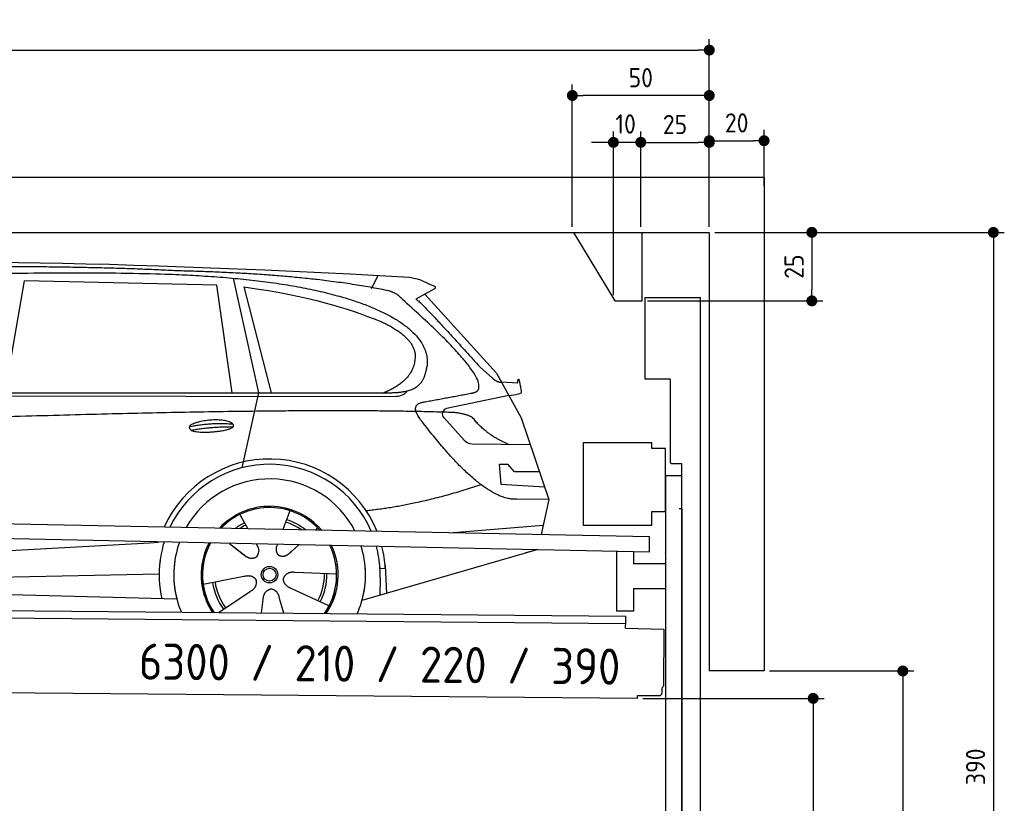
# Model space of a CAD drawing. Header units: millimetres. Extents: x -411 to 6777, y 0 to 6977.
# Tile 6 of 6: x 3183 to 6777, y 4117 to 6977. Entities that reach past the tile are written whole.
import ezdxf

# ---------------------------------------------------------------- set-up
doc = ezdxf.new("R2010")
doc.units = ezdxf.units.MM
doc.layers.add('4', color=3, linetype='Continuous')
for name, color, linetype, lineweight in [('car', 10, 'Continuous', 25), ('Freiraum', 7, 'Continuous', 25), ('Gebäude', 7, 'Continuous', 25), ('Logo', 7, 'Continuous', 25), ('Plattform', 7, 'Continuous', 25), ('Ständer vorne', 7, 'Continuous', 25), ('Tor', 200, 'Continuous', 25)]:
    doc.layers.add(name, color=color, linetype=linetype, lineweight=lineweight)
doc.styles.get("Standard").update_dxf_attribs({"font": 'ISOCP.SHX'})
doc.dimstyles.new('GEN-ISO', dxfattribs={"dimscale": 20, "dimtxt": 3.5, "dimasz": 2, "dimexe": 2, "dimexo": 1, "dimgap": 1.5, "dimtad": 1, "dimdec": 1, "dimlfac": 0.1, "dimdsep": 46, "dimtxsty": 'STANDARD', "dimblk": 'PUNKT', "dimcen": 2, "dimclrd": 256, "dimclre": 256, "dimclrt": 2, "dimadec": 0, "dimazin": 0, "dimtp": 0.1, "dimtm": 0.1, "dimtfac": 0.71, "dimtdec": 1, "dimtmove": 2, "dimatfit": 3, "dimldrblk": 'PUNKT', "dimfxl": 2, "dimtolj": 1, "dimarcsym": 0})

# ---------------------------------------------------------------- blocks, each defined once
blk = doc.blocks.new('PUNKT')
at = {"layer": '4', "color": 0, "linetype": 'ByBlock'}
blk.add_line((-0.5, 0), (-1, 0), dxfattribs=at)
at = {"layer": '4', "color": 0, "linetype": 'ByBlock', "const_width": 0.5}
blk.add_lwpolyline([(-0.25, 0, 1), (0.25, 0, 1)], format="xyb", close=True, dxfattribs=at)
blk = doc.blocks.new('*D67')
at = {"layer": '4', "lineweight": -2, "transparency": 16777216}
for p, q in [((5720, 6200.6), (6776.9, 6200.6)), ((6736.9, 6160.6), (6736.9, 2340)), ((6195.4, 2300), (6776.9, 2300))]:
    blk.add_line(p, q, dxfattribs=at)
at = {"layer": 'Defpoints', "color": 0, "transparency": 16777216}
for p in [(5700, 6200.6), (6175.4, 2300), (6736.9, 2300)]:
    blk.add_point(p, dxfattribs=at)
at = {"layer": '4', "lineweight": -2, "transparency": 16777216, "xscale": 40, "yscale": 40, "zscale": 40}
for p, rotation in [((6736.9, 6200.6), 90), ((6736.9, 2300), 270)]:
    blk.add_blockref('PUNKT', p, dxfattribs=dict(at, rotation=rotation))
at = {"layer": '4', "color": 2, "transparency": 16777216, "insert": (6671.9, 4250.3), "char_height": 70, "attachment_point": 5, "rotation": 90}
blk.add_mtext('390', dxfattribs=at)
blk = doc.blocks.new('*D69')
at = {"layer": '4', "lineweight": -2, "transparency": 16777216}
for p, q in [((5920, 4600), (6446.5, 4600)), ((6406.5, 4560), (6406.5, 2340)), ((6295.4, 2300), (6446.5, 2300))]:
    blk.add_line(p, q, dxfattribs=at)
at = {"layer": 'Defpoints', "color": 0, "transparency": 16777216}
for p in [(5900, 4600), (6275.4, 2300), (6406.5, 2300)]:
    blk.add_point(p, dxfattribs=at)
at = {"layer": '4', "lineweight": -2, "transparency": 16777216, "xscale": 40, "yscale": 40, "zscale": 40}
for p, rotation in [((6406.5, 4600), 90), ((6406.5, 2300), 270)]:
    blk.add_blockref('PUNKT', p, dxfattribs=dict(at, rotation=rotation))
at = {"layer": '4', "color": 2, "transparency": 16777216, "insert": (6341.5, 3450), "char_height": 70, "attachment_point": 5, "rotation": 90}
blk.add_mtext('H2', dxfattribs=at)
blk = doc.blocks.new('*D70')
at = {"layer": '4', "lineweight": -2, "transparency": 16777216}
for p, q in [((200, 6220.9), (200, 6905.8)), ((5700, 6370.9), (5700, 6905.8)), ((240, 6865.8), (5660, 6865.8))]:
    blk.add_line(p, q, dxfattribs=at)
at = {"layer": 'Defpoints', "color": 0, "transparency": 16777216}
for p in [(5700, 6865.8), (5700, 6350.9), (200, 6200.9)]:
    blk.add_point(p, dxfattribs=at)
at = {"layer": '4', "lineweight": -2, "transparency": 16777216, "xscale": 40, "yscale": 40, "zscale": 40, "rotation": 180}
blk.add_blockref('PUNKT', (200, 6865.8), dxfattribs=at)
at = {"layer": '4', "lineweight": -2, "transparency": 16777216, "xscale": 40, "yscale": 40, "zscale": 40}
blk.add_blockref('PUNKT', (5700, 6865.8), dxfattribs=at)
at = {"layer": '4', "color": 2, "transparency": 16777216, "insert": (2950, 6930.8), "char_height": 70, "attachment_point": 5}
blk.add_mtext('550', dxfattribs=at)
blk = doc.blocks.new('*D71')
at = {"layer": '4', "lineweight": -2, "transparency": 16777216}
for p, q in [((5457.5, 4500), (6119.3, 4500)), ((6079.3, 4460), (6079.3, 2340)), ((6099.3, 2300), (6119.3, 2300))]:
    blk.add_line(p, q, dxfattribs=at)
at = {"layer": 'Defpoints', "color": 0, "transparency": 16777216}
for p in [(5437.5, 4500), (6079.3, 2300), (6079.3, 2300)]:
    blk.add_point(p, dxfattribs=at)
at = {"layer": '4', "lineweight": -2, "transparency": 16777216, "xscale": 40, "yscale": 40, "zscale": 40}
for p, rotation in [((6079.3, 4500), 90), ((6079.3, 2300), 270)]:
    blk.add_blockref('PUNKT', p, dxfattribs=dict(at, rotation=rotation))
at = {"layer": '4', "color": 2, "transparency": 16777216, "insert": (6004.7, 3209.2), "char_height": 70, "attachment_point": 5, "rotation": 90}
blk.add_mtext('220', dxfattribs=at)
blk = doc.blocks.new('*D72')
at = {"layer": '4', "lineweight": -2, "transparency": 16777216}
for p, q in [((5450, 6220.9), (5450, 6569.1)), ((5700, 6220.9), (5700, 6569.1)), ((5490, 6529.1), (5660, 6529.1))]:
    blk.add_line(p, q, dxfattribs=at)
at = {"layer": 'Defpoints', "color": 0, "transparency": 16777216}
for p in [(5700, 6529.1), (5450, 6200.9), (5700, 6200.9)]:
    blk.add_point(p, dxfattribs=at)
at = {"layer": '4', "lineweight": -2, "transparency": 16777216, "xscale": 40, "yscale": 40, "zscale": 40, "rotation": 180}
blk.add_blockref('PUNKT', (5450, 6529.1), dxfattribs=at)
at = {"layer": '4', "lineweight": -2, "transparency": 16777216, "xscale": 40, "yscale": 40, "zscale": 40}
blk.add_blockref('PUNKT', (5700, 6529.1), dxfattribs=at)
at = {"layer": '4', "color": 2, "transparency": 16777216, "insert": (5575, 6594.2), "char_height": 70, "attachment_point": 5}
blk.add_mtext('25', dxfattribs=at)
blk = doc.blocks.new('*D73')
at = {"layer": '4', "lineweight": -2, "transparency": 16777216}
for p, q in [((5200, 6220.9), (5200, 6740.1)), ((5700, 6220.9), (5700, 6740.1)), ((5660, 6700.1), (5240, 6700.1))]:
    blk.add_line(p, q, dxfattribs=at)
at = {"layer": 'Defpoints', "color": 0, "transparency": 16777216}
for p in [(5200, 6700.1), (5200, 6200.9), (5700, 6200.9)]:
    blk.add_point(p, dxfattribs=at)
at = {"layer": '4', "lineweight": -2, "transparency": 16777216, "xscale": 40, "yscale": 40, "zscale": 40, "rotation": 180}
blk.add_blockref('PUNKT', (5200, 6700.1), dxfattribs=at)
at = {"layer": '4', "lineweight": -2, "transparency": 16777216, "xscale": 40, "yscale": 40, "zscale": 40}
blk.add_blockref('PUNKT', (5700, 6700.1), dxfattribs=at)
at = {"layer": '4', "color": 2, "transparency": 16777216, "insert": (5450, 6765.1), "char_height": 70, "attachment_point": 5}
blk.add_mtext('50', dxfattribs=at)
blk = doc.blocks.new('*D74')
at = {"layer": '4', "lineweight": -2, "transparency": 16777216}
for p, q in [((5720, 6200.6), (6114.4, 6200.6)), ((6074.4, 6160.6), (6074.4, 5990.6)), ((5474.9, 5950.6), (6114.4, 5950.6))]:
    blk.add_line(p, q, dxfattribs=at)
at = {"layer": 'Defpoints', "color": 0, "transparency": 16777216}
for p in [(5700, 6200.6), (5454.9, 5950.6), (6074.4, 5950.6)]:
    blk.add_point(p, dxfattribs=at)
at = {"layer": '4', "lineweight": -2, "transparency": 16777216, "xscale": 40, "yscale": 40, "zscale": 40}
for p, rotation in [((6074.4, 6200.6), 90), ((6074.4, 5950.6), 270)]:
    blk.add_blockref('PUNKT', p, dxfattribs=dict(at, rotation=rotation))
at = {"layer": '4', "color": 2, "transparency": 16777216, "insert": (6009.4, 6075.6), "char_height": 70, "attachment_point": 5, "rotation": 90}
blk.add_mtext('25', dxfattribs=at)
blk = doc.blocks.new('*D75')
at = {"layer": '4', "lineweight": -2, "transparency": 16777216}
for p, q in [((5350, 5970.9), (5350, 6569.1)), ((5450, 6220.9), (5450, 6569.1)), ((5310, 6529.1), (5270, 6529.1)), ((5450, 6529.1), (5350, 6529.1)), ((5490, 6529.1), (5530, 6529.1))]:
    blk.add_line(p, q, dxfattribs=at)
at = {"layer": 'Defpoints', "color": 0, "transparency": 16777216}
for p in [(5350, 6529.1), (5450, 6200.9), (5350, 5950.9)]:
    blk.add_point(p, dxfattribs=at)
at = {"layer": '4', "lineweight": -2, "transparency": 16777216, "xscale": 40, "yscale": 40, "zscale": 40}
blk.add_blockref('PUNKT', (5350, 6529.1), dxfattribs=at)
at = {"layer": '4', "lineweight": -2, "transparency": 16777216, "xscale": 40, "yscale": 40, "zscale": 40, "rotation": 180}
blk.add_blockref('PUNKT', (5450, 6529.1), dxfattribs=at)
at = {"layer": '4', "color": 2, "transparency": 16777216, "insert": (5394.7, 6596.1), "char_height": 70, "attachment_point": 5}
blk.add_mtext('10', dxfattribs=at)
blk = doc.blocks.new('Car')
at = {"layer": 'car'}
for p, q in [((4412.3, 6036.7), (4436.1, 6084.2)), ((3078.1, 5643.1), (3145.2, 6052.9)), ((3846.9, 6043), (3145.2, 6052.9)), ((3906.4, 5651.1), (3846.9, 6043)), ((3907, 6069.4), (4003.6, 5652.1)), ((3946.5, 6038.8), (4049.6, 5652.5)), ((4643.8, 6038.1), (4573.7, 5998.9)), ((4607, 6017.5), (4871.3, 5731.6)), ((4811, 5752.6), (4856.6, 5712.8)), ((4871.3, 5731.6), (4962, 5569.4)), ((4889.2, 5699.6), (4949.4, 5697.5)), ((1779.4, 5621.6), (4422.6, 5642.7)), ((1826.2, 5631), (4478.1, 5656.7)), ((4003.6, 5652.1), (3945.2, 5377.8)), ((4422.6, 5642.7), (4505.5, 5644.1)), ((4916.6, 5650.5), (4690.2, 5600.6)), ((4916.6, 5650.5), (4944.3, 5654.5)), ((4679.9, 5567.5), (4754.9, 5486.2)), ((4962, 5569.4), (5066.3, 5271.8)), ((4784.1, 5473.4), (4995.9, 5472.6)), ((4916.6, 5398.5), (4884, 5398.5)), ((4884, 5398.5), (4890.8, 5327)), ((4940.4, 5372.7), (4916.6, 5398.5)), ((5030.9, 5372.7), (4940.4, 5372.7)), ((4890.8, 5327), (5049.9, 5318.5)), ((5066.3, 5271.8), (4949.4, 5272.2)), ((5066.3, 5271.8), (5039.7, 5143.8)), ((4121.3, 5222.9), (4096.4, 5154)), ((3939.2, 5207.5), (3968.7, 5155.4)), ((4703.7, 5147.5), (5046.9, 5178.3)), ((3967.4, 5157.8), (3968.7, 5155.4)), ((4223.4, 5161.2), (4215.7, 5152.7)), ((1741.6, 4981.9), (3610.6, 5101.1)), ((3610.6, 5101.1), (3643.1, 5103.2)), ((3902.5, 5101.6), (3954.1, 5061.5)), ((3916.9, 5090.6), (3963.4, 5054.4)), ((3999.7, 5100.5), (4005.9, 5089.5)), ((4076.9, 5099.6), (4073.1, 5089.2)), ((4155.6, 5098.6), (4128.9, 5074.6)), ((5023.8, 5088.4), (4387.7, 4897)), ((5028.4, 5089.8), (4984.7, 5076.7)), ((4294.4, 4992.7), (4143, 4997.7)), ((4471.7, 5015.1), (4452.4, 5013.9)), ((4470.9, 5027.1), (4477.5, 4924)), ((1761.4, 4930), (3646.8, 4988.6)), ((3807.2, 4951.5), (3955.6, 4981.8)), ((4453.2, 4981.4), (4452.1, 4916.4)), ((1662.9, 4931.6), (3711.9, 4897)), ((3864.4, 4848.9), (3978.9, 4926.5)), ((4267.2, 4876.5), (4129.4, 4939.2)), ((4021.5, 4849), (4027, 4897.4)), ((4102.3, 4849), (4086.8, 4902.4))]:
    blk.add_line(p, q, dxfattribs=at)
for radius in [30.1, 23.6]:
    blk.add_circle((4049.4, 4988.7), radius, dxfattribs=at)
for centre, radius, start, end in [((4694.5, 5581), 20, 102.4358, 222.7473), ((4784.3, 5513.4), 40, 222.7473, 269.7861), ((4049.8, 4988.2), 422.7, 22.5487, 156.2143), ((4049.8, 4988.2), 403.4, 23.7263, 155.0367), ((4049.8, 4988.2), 350, 27.7494, 151.0136), ((4049.8, 4988.2), 250, 41.078, 137.685), ((4049.4, 4988.7), 245, 41.9641, 136.7989), ((4049.4, 4988.7), 209.6, 116.262, 127.1225), ((4049.4, 4988.7), 200.6, 55.0934, 73.5463), ((4049.4, 4988.7), 209.6, 51.6404, 73.3995), ((4049.4, 4988.7), 200.6, 116.1152, 123.6695), ((4049.8, 4988.2), 422.7, 164.0109, 164.2126), ((4049.8, 4988.2), 403.4, 163.2593, 179.9464), ((4049.8, 4988.2), 350, 160.7243, 195.1055), ((4049.8, 4988.2), 250, 152.8016, 213.8648), ((4049.4, 4988.7), 245, 152.3519, 188.7348), ((4049.8, 4988.2), 250, 326.1848, 25.8498), ((4049.8, 4988.2), 250, 326.1848, 25.8498), ((4049.4, 4988.7), 245, 0.9266, 26.2995), ((4049.8, 4988.2), 350, 344.8945, 17.9271), ((4049.8, 4988.2), 403.4, 3.6504, 15.3921), ((4049.8, 4988.2), 422.7, 3.6504, 14.6404), ((4049.8, 4988.2), 403.4, 173.0827, 193.1146), ((4049.8, 4988.2), 350, 172.1254, 203.4635), ((4049.8, 4988.2), 250, 169.2195, 213.8648), ((4049.4, 4988.7), 245, 169.1336, 214.8006), ((4049.4, 4988.7), 245, 325.2489, 9.5178), ((4049.8, 4988.2), 250, 326.1848, 9.4319), ((4049.8, 4988.2), 350, 336.586, 6.526), ((4049.8, 4988.2), 403.4, 359.0315, 5.5686), ((4049.8, 4988.2), 422.7, 3.6504, 3.7403), ((4049.4, 4988.7), 200.6, 188.1152, 217.5463), ((4049.4, 4988.7), 200.6, 332.1152, 1.5463), ((4049.4, 4988.7), 209.6, 332.262, 1.3995), ((4049.4, 4988.7), 209.6, 188.262, 217.3995)]:
    blk.add_arc(centre, radius, start, end, dxfattribs=at)
for points, degree in [([(2205.1, 6072.9), (2492.1, 6137.1), (3377.2, 6131.9), (4549.8, 6079.4)], 3), ([(3699.8, 6094.3), (3351.5, 6110.5), (2735.6, 6100.1)], 2), ([(4475.4, 6028.3), (4174.3, 6088.2), (3699.8, 6094.3)], 2), ([(4549.8, 6079.4), (4596.6, 6070.4), (4605.5, 6062.2), (4643, 6046.7)], 3), ([(3946.5, 6038.8), (4200.9, 6002.2), (4314.5, 5967.5), (4447.8, 5916.1)], 3), ([(4643.8, 6038.1), (4645.5, 6039.7), (4646.1, 6042.8), (4645.5, 6045.6), (4643, 6046.7)], 4), ([(4525.1, 5997.9), (4507, 6019.6), (4475.4, 6028.3)], 2), ([(4790, 5660), (4879.2, 5688.8), (4525.1, 5997.9)], 2), ([(4573.7, 5998.9), (4581.5, 6003.3), (4811, 5752.6)], 2), ([(4447.8, 5916.1), (4562.3, 5865.1), (4573.1, 5800.1)], 2), ([(4573.1, 5800.1), (4578.7, 5705.6), (4461.4, 5656.5)], 2), ([(4478.1, 5656.7), (4528.2, 5657.1), (4601.1, 5662.5), (4608.9, 5709.3), (4617.1, 5752.6)], 4), ([(4856.6, 5712.8), (4864.9, 5705.6), (4878.2, 5698), (4887.3, 5698), (4889.2, 5699.6)], 4), ([(4949.4, 5697.5), (4950.6, 5736.4), (4962, 5662.2)], 2), ([(4505.5, 5644.1), (4524.8, 5644.9), (4539.5, 5654), (4546.7, 5664.3)], 3), ([(4576.7, 5677.2), (4576.7, 5677.2), (4576.8, 5677.3), (4576.9, 5677.3)], 3), ([(4962, 5662.2), (4962.2, 5658.5), (4956.7, 5656.7), (4944.3, 5654.5)], 3), ([(4595.8, 5559.2), (4551.5, 5617.5), (4611.4, 5624.7)], 2), ([(4697.4, 5587), (3820.7, 5607.3), (1388.7, 5472.9)], 2), ([(4785.2, 5569.4), (4747.8, 5587.4), (4697.4, 5587)], 2), ([(3751.9, 5526.2), (3827.4, 5543.1), (3910.9, 5537.3)], 2), ([(4949.4, 5272.2), (4823.7, 5264), (4595.8, 5559.2)], 2), ([(4916.6, 5472.9), (4831, 5508), (4785.2, 5569.4)], 2), ([(3759.1, 5513.4), (3833.1, 5528), (3911, 5527.2)], 2), ([(4817.5, 5323.6), (4592.8, 5246.1), (4400, 5224.9)], 2), ([(3954.3, 5061.5), (3977.8, 5039.8), (4001, 5053.3)], 2), ([(4143, 4997.7), (4111.3, 5001.4), (4100.5, 4976.8)], 2), ([(3955.6, 4981.8), (3986.3, 4990.8), (4001.1, 4968.4)], 2), ([(3978.9, 4926.5), (4006.8, 4942.1), (4001.1, 4968.4)], 2), ([(4129.4, 4939.2), (4099.3, 4950), (4100.5, 4976.8)], 2), ([(4027, 4897.4), (4027.9, 4929.3), (4053.8, 4936.5)], 2), ([(4086.8, 4902.4), (4080.6, 4933.8), (4053.8, 4936.5)], 2)]:
    blk.add_open_spline(points, degree=degree, dxfattribs=at)
for points, degree, knots in [([(2374.8, 6060.7), (2401.3, 6063), (2540.7, 6066.1), (3562, 6095.6), (4182.2, 6094.8), (4639.2, 5926.4), (4617.1, 5752.6)], 4, [0.0821318, 0.0821318, 0.0821318, 0.0821318, 0.0821318, 0.258851, 0.508851, 1, 1, 1, 1, 1]), ([(4611.4, 5624.7), (4778, 5657.3), (4780.8, 5657.9), (4789.1, 5659.8), (4790, 5660)], 1, [0.1611508, 0.1611508, 1, 1.0196119, 1.078724, 1.0847856, 1.0847856]), ([(3759.1, 5513.4), (3735.6, 5529.7), (3781, 5545.5), (3863.6, 5565.6), (3956.6, 5532.6), (3894.6, 5508.8), (3785.5, 5501.6), (3764, 5510.4), (3759.1, 5513.4)], 5, [0, 0, 0, 0, 0, 0, 0.300106, 0.500106, 0.700106, 1, 1, 1, 1, 1, 1]), ([(4005.9, 5089.5), (4007.6, 5085.4), (4008.6, 5081.5), (4009, 5077.6), (4009.7, 5069), (4007, 5060.9), (4001, 5053.3)], 3, [0.2167758, 0.2167758, 0.2167758, 0.2167758, 0.4600873, 0.4600873, 0.4600873, 1, 1, 1, 1]), ([(4073.1, 5089.2), (4072.6, 5086.1), (4072.4, 5083), (4072.4, 5080.1), (4072.8, 5077.3), (4073.6, 5071.5), (4075.7, 5066.2), (4079.3, 5061.7), (4084.2, 5058.7)], 4, [0.3191838, 0.3191838, 0.3191838, 0.3191838, 0.3191838, 0.5438253, 0.5438253, 0.5438253, 0.5438253, 1, 1, 1, 1, 1]), ([(4128.9, 5074.6), (4128.9, 5074.6), (4128.9, 5074.6), (4128.9, 5074.6), (4128.9, 5074.6), (4119.9, 5064.7), (4109.3, 5054.7), (4095, 5052.2), (4084.2, 5058.7)], 4, [-0.000003, -0.000003, -0.000003, -0.000003, -0.000003, 0, 0, 0, 0, 1, 1, 1, 1, 1])]:
    blk.add_open_spline(points, degree=degree, knots=knots, dxfattribs=at)
blk = doc.blocks.new('*D81')
at = {"layer": '4', "lineweight": -2, "transparency": 16777216}
for p, q in [((5700, 6220.9), (5700, 6575.1)), ((5900, 6370.8), (5900, 6575.1)), ((5740, 6535.1), (5860, 6535.1))]:
    blk.add_line(p, q, dxfattribs=at)
at = {"layer": 'Defpoints', "color": 0, "transparency": 16777216}
for p in [(5900, 6535.1), (5900, 6350.8), (5700, 6200.9)]:
    blk.add_point(p, dxfattribs=at)
at = {"layer": '4', "lineweight": -2, "transparency": 16777216, "xscale": 40, "yscale": 40, "zscale": 40, "rotation": 180}
blk.add_blockref('PUNKT', (5700, 6535.1), dxfattribs=at)
at = {"layer": '4', "lineweight": -2, "transparency": 16777216, "xscale": 40, "yscale": 40, "zscale": 40}
blk.add_blockref('PUNKT', (5900, 6535.1), dxfattribs=at)
at = {"layer": '4', "color": 2, "transparency": 16777216, "insert": (5800, 6600.1), "char_height": 70, "attachment_point": 5}
blk.add_mtext('20', dxfattribs=at)
blk = doc.blocks.new('Plattform OG 6200 550')
at = {"layer": 'Plattform'}
for p, q in [((5482.3, 5089.6), (348.5, 5192)), ((5481.2, 5033.6), (347.5, 5141)), ((5481.2, 5033.6), (5482.3, 5089.5)), ((5361.5, 5036.1), (5361.5, 4818.3)), ((5423.5, 5034.7), (5423.5, 4990.8)), ((5539.9, 4990.8), (5423.5, 4990.8)), ((5423.5, 4900.8), (5423.5, 4818.3)), ((5423.5, 4900.8), (5539.9, 4900.8)), ((440.2, 4843.6), (5395, 4800.4)), ((446, 4816.5), (5394.8, 4773.4)), ((5423.5, 4818.3), (5361.5, 4818.3)), ((5394.7, 4756.2), (5394.9, 4780.2)), ((5394.9, 4780.2), (5395, 4795.2)), ((5395, 4795.2), (5395, 4800.4)), ((5394.7, 4756.2), (5534.1, 4753)), ((5534.1, 4753), (5532.3, 4544)), ((5437.5, 4500), (372.6, 4544.2)), ((5527.6, 4520.1), (5527.8, 4538.2)), ((5437.5, 4500), (5437.5, 4510.8)), ((5437.5, 4510.8), (5517.5, 4510.1))]:
    blk.add_line(p, q, dxfattribs=at)
for centre, radius, start, end in [((5526.2, 4544.1), 6.08, 284.5689, 358.9086), ((5517.6, 4520.1), 10, 269.5, 359.5)]:
    blk.add_arc(centre, radius, start, end, dxfattribs=at)
blk = doc.blocks.new('Ständer vorne ab 340')
at = {"layer": 'Ständer vorne'}
for p, q in [((5240, 5432), (5240, 5132)), ((5490, 5432), (5240, 5432)), ((5490, 5412), (5490, 5432)), ((5540, 5412), (5490, 5412)), ((5540, 5182), (5540, 5412)), ((5540.2, 5312), (5539.8, 5312)), ((5540, 5312), (5540, 2300)), ((5600, 5312), (5540, 5312)), ((5600, 2298.7), (5600, 5312)), ((5490, 5132), (5490, 5182)), ((5490, 5182), (5540, 5182)), ((5240, 5132), (5490, 5132)), ((5540, 5027.4), (5540, 5028.4)), ((5511.2, 2295), (5511.2, 2287)), ((5595.1, 2295), (5511.2, 2295)), ((5511.2, 2287), (5600, 2287)), ((5600, 2287), (5600, 2290))]:
    blk.add_line(p, q, dxfattribs=at)
blk = doc.blocks.new('Tor ab 370 Gebäude')
at = {"layer": 'Tor'}
for p, q in [((5465.6, 5664.5), (5465.6, 5963)), ((5465.6, 5963), (5668, 5963)), ((5668, 2287), (5668, 5963)), ((5557, 5664.5), (5465.6, 5664.5)), ((5557, 5664.5), (5557, 5363)), ((5562, 5357.1), (5600, 5357)), ((5600, 5192), (5600, 5357)), ((5600, 5192), (5590, 5192)), ((5600, 5192), (5600, 2287)), ((5600, 2287), (5600, 5192)), ((5668, 2287), (5600, 2287))]:
    blk.add_line(p, q, dxfattribs=at)
blk.add_arc((5563, 5363), 6, 180, 260.4059, dxfattribs=at)
blk = doc.blocks.new('Gebäude_390_GT210')
at = {"layer": 'Freiraum'}
blk.add_lwpolyline([(5204.9, 6200.6), (5354.9, 5950.6), (5454.9, 5950.6), (5454.9, 6200.6)], dxfattribs=at)
at = {"layer": 'Gebäude'}
for p, q in [((5900, 6400.6), (0, 6400.6)), ((5900, 6400.6), (5900, 4600)), ((200, 6200.6), (5700, 6200.6)), ((5700, 6200.6), (5700, 4600)), ((5900, 4600), (5700, 4600))]:
    blk.add_line(p, q, dxfattribs=at)

msp = doc.modelspace()

# ---------------------------------------------------------------- block references
msp.add_blockref('Gebäude_390_GT210', (0, 0))
at = {"layer": 'car', "rotation": 359.4752422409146}
msp.add_blockref('Car', (0, 0), dxfattribs=at)
at = {"layer": 'Plattform'}
msp.add_blockref('Plattform OG 6200 550', (0, 0), dxfattribs=at)
at = {"layer": 'Ständer vorne'}
msp.add_blockref('Ständer vorne ab 340', (0, 0), dxfattribs=at)
at = {"layer": 'Tor', "linetype": 'ByBlock'}
msp.add_blockref('Tor ab 370 Gebäude', (0, 0), dxfattribs=at)

# ---------------------------------------------------------------- texts
at = {"layer": 'Logo'}
msp.add_text('6300 / 210 / 220 / 390', height=132, rotation=359.37416, dxfattribs=at).set_placement((3617.43, 4568.76))

# ---------------------------------------------------------------- dimensions: what is measured, and where the dimension line sits
at = {"layer": '4'}
for base, p1, p2, override, picture, middle in [((5700, 6865.8), (200, 6200.88), (5700, 6350.88), {"dimtdec": 3, "dimtolj": 0}, '*D70', (2950, 6930.8)), ((5200, 6700.12), (5700, 6200.88), (5200, 6200.88), {"dimtdec": 3, "dimtolj": 0}, '*D73', (5450, 6765.12)), ((5700, 6529.15), (5449.99, 6200.88), (5700, 6200.88), {"dimtdec": 3, "dimtolj": 0}, '*D72', (5575, 6594.16)), ((5900, 6535.09), (5700, 6200.88), (5900, 6350.82), {"dimtol": 0, "dimlim": 0, "dimtp": 0.1, "dimtm": 0.1, "dimtfac": 0.71, "dimtdec": 3, "dimtolj": 0, "dimtzin": 8}, '*D81', (5800, 6600.1))]:
    dim = msp.add_linear_dim(base=base, p1=p1, p2=p2, dimstyle='GEN-ISO', override=override, dxfattribs=at)
    dim.commit()
    dim.dimension.update_dxf_attribs({"geometry": picture, "text_midpoint": middle})
dim = msp.add_linear_dim(base=(5350, 6529.15), p1=(5449.99, 6200.88), p2=(5350, 5950.88), dimstyle='GEN-ISO', override={"dimtdec": 3, "dimtolj": 0}, dxfattribs=at)
dim.commit()
dim.dimension.update_dxf_attribs({"geometry": '*D75', "text_midpoint": (5394.75, 6596.13), "dimtype": 160})
for base, p2, override, picture, middle in [((6074.39, 5950.63), (5454.94, 5950.63), {"dimtdec": 3, "dimtolj": 0}, '*D74', (6009.39, 6075.63)), ((6736.86, 2300), (6175.45, 2300), {"dimdec": 0, "dimtdec": 3, "dimtolj": 0}, '*D67', (6671.86, 4250.32))]:
    dim = msp.add_linear_dim(base=base, p1=(5700, 6200.63), p2=p2, angle=90, dimstyle='GEN-ISO', override=override, dxfattribs=at)
    dim.commit()
    dim.dimension.update_dxf_attribs({"geometry": picture, "text_midpoint": middle})
dim = msp.add_linear_dim(base=(6406.55, 2300), p1=(5900, 4600), p2=(6275.45, 2300), angle=90, text='H2', dimstyle='GEN-ISO', override={"dimdec": 0, "dimtdec": 3, "dimtolj": 0}, dxfattribs=at)
dim.commit()
dim.dimension.update_dxf_attribs({"geometry": '*D69', "text_midpoint": (6341.54, 3450)})
dim = msp.add_linear_dim(base=(6079.31, 2300), p1=(5437.5, 4499.97), p2=(6079.31, 2300), angle=90, dimstyle='GEN-ISO', override={"dimtdec": 3, "dimtolj": 0}, dxfattribs=at)
dim.commit()
dim.dimension.update_dxf_attribs({"geometry": '*D71', "text_midpoint": (6004.71, 3209.23), "dimtype": 160})

doc.saveas('drawing.dxf')
